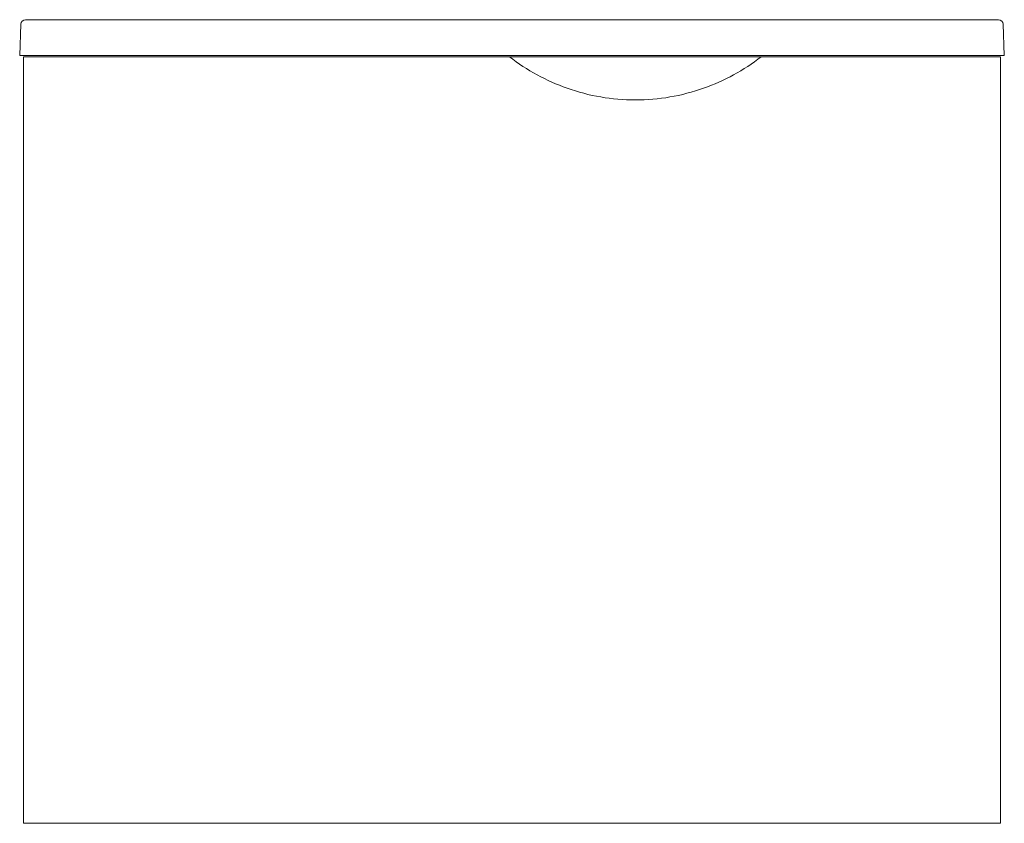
# Model space of a CAD drawing. Header units: millimetres. Extents: x 4076.918 to 4077.329, y 1524.205 to 1524.541.
import ezdxf

# ---------------------------------------------------------------- set-up
doc = ezdxf.new("R2010")
doc.units = ezdxf.units.MM
doc.linetypes.add('SLD-Solid', pattern=[0])
doc.layers.add('SANINDUSA', color=3, linetype='Continuous')

msp = doc.modelspace()

# ---------------------------------------------------------------- linework, layer by layer
at = {"layer": 'SANINDUSA', "linetype": 'SLD-Solid', "lineweight": 15}
for p, q in [((4076.918173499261, 1524.525784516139), (4076.918629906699, 1524.538854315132)), ((4076.920628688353, 1524.540784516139), (4077.326765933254, 1524.540784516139)), ((4077.328764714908, 1524.538854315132), (4077.329221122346, 1524.525784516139)), ((4076.920172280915, 1524.525784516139), (4076.918173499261, 1524.525784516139)), ((4076.919697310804, 1524.525284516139), (4076.919697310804, 1524.205284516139)), ((4077.122697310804, 1524.525284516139), (4076.919697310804, 1524.525284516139)), ((4076.920172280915, 1524.525784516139), (4077.327222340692, 1524.525784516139)), ((4077.122697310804, 1524.525284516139), (4077.227697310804, 1524.525284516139)), ((4077.327697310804, 1524.525284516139), (4077.227697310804, 1524.525284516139)), ((4077.329221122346, 1524.525784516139), (4077.327222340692, 1524.525784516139)), ((4077.327697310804, 1524.525284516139), (4077.327697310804, 1524.205284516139)), ((4077.327697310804, 1524.205284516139), (4076.919697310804, 1524.205284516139))]:
    msp.add_line(p, q, dxfattribs=at)
for centre, radius, start, end in [((4076.920628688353, 1524.538784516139), 0.00199999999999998, 90, 177.9999999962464), ((4077.326765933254, 1524.538784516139), 0.002000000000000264, 2.000000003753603, 90), ((4077.175197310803, 1524.592847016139), 0.08556250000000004, 232.1507111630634, 250.5448428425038), ((4077.175197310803, 1524.592847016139), 0.08556249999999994, 289.4551572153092, 307.8492888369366), ((4077.175197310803, 1524.592847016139), 0.08556249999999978, 250.5448428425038, 270), ((4077.175197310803, 1524.592847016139), 0.08556249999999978, 270, 289.4551572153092)]:
    msp.add_arc(centre, radius, start, end, dxfattribs=at)

doc.saveas('drawing.dxf')
